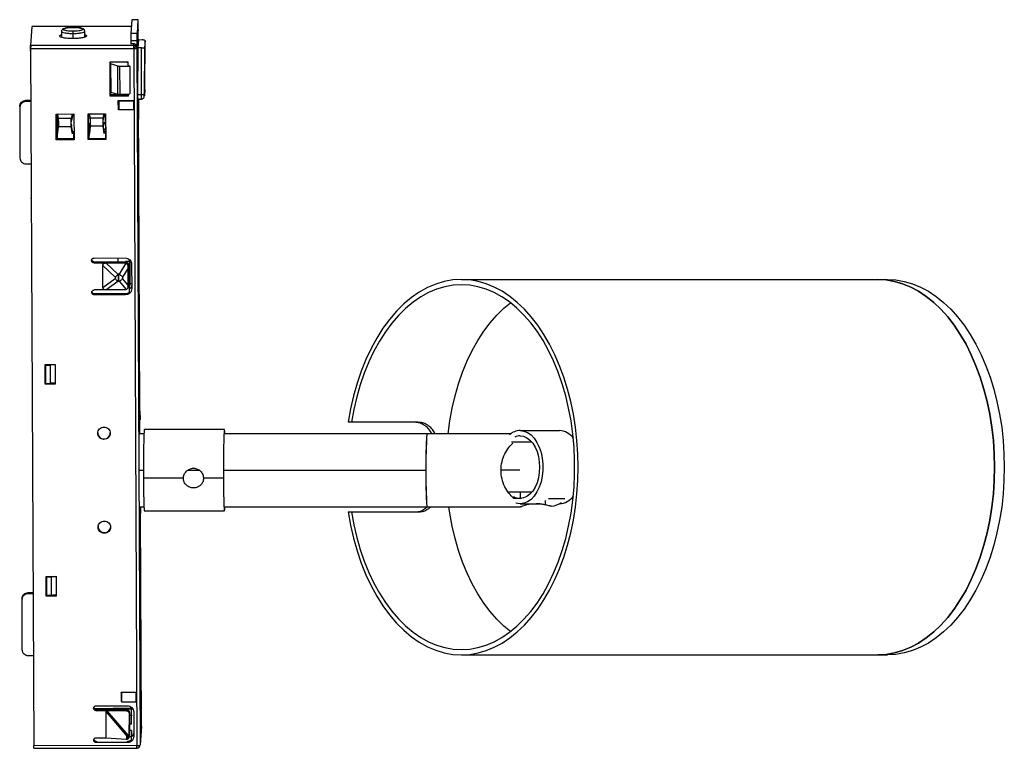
# Paper-space layout '_Posterior' of a CAD drawing. Header units: millimetres. Extents: x 131 to 288, y -171 to -54.
import ezdxf

# ---------------------------------------------------------------- set-up
doc = ezdxf.new("R2010")
doc.units = ezdxf.units.MM

psp = doc.layouts.new('_Posterior')

# ---------------------------------------------------------------- linework, layer by layer
at = {"color": 7, "linetype": 'Continuous', "lineweight": 25}
for p, q in [((148.79, -54.32), (148.64, -56.5)), ((149.79, -54.3), (148.79, -54.3)), ((149.79, -54.32), (148.79, -54.32)), ((148.79, -54.32), (148.79, -54.32)), ((149.79, -54.32), (149.64, -56.5)), ((132.83, -55.42), (132.62, -58.39)), ((148.72, -55.39), (132.83, -55.41)), ((148.72, -55.4), (132.83, -55.42)), ((132.83, -55.42), (132.83, -55.42)), ((137.57, -56.14), (137.57, -57.11)), ((139.39, -56.49), (139.4, -57.32)), ((141.27, -57.09), (141.27, -56.12)), ((149.64, -56.5), (148.64, -56.5)), ((149.81, -56.08), (149.81, -55.1)), ((149.83, -55.89), (149.81, -56.08)), ((149.83, -57.44), (149.83, -55.89)), ((149.63, -57.68), (148.63, -57.68)), ((148.63, -57.68), (148.63, -58.17)), ((149.13, -58.17), (148.63, -58.17)), ((149.12, -58.37), (149.13, -58.17)), ((149.63, -57.68), (149.63, -58.66)), ((149.68, -58.53), (149.77, -57.19)), ((149.75, -57.44), (149.92, -57.45)), ((149.77, -57.19), (149.77, -57.44)), ((149.83, -58.77), (149.92, -57.45)), ((149.92, -57.45), (150.47, -57.51)), ((150.92, -57.65), (150.84, -58.76)), ((150.88, -65.09), (150.92, -57.65)), ((149.11, -58.95), (132.61, -58.98)), ((132.61, -58.98), (133.13, -170.33)), ((132.62, -58.39), (149.12, -58.37)), ((132.63, -59.35), (132.7, -58.4)), ((149.11, -58.95), (149.63, -170.31)), ((149.63, -58.66), (149.62, -58.85)), ((149.62, -58.85), (150.14, -170.21)), ((149.72, -66.47), (149.68, -58.53)), ((149.83, -58.77), (149.68, -58.77)), ((149.79, -66.3), (149.83, -58.77)), ((150.38, -58.81), (149.83, -58.77)), ((150.34, -66.29), (150.38, -58.81)), ((150.84, -58.76), (150.8, -66.2)), ((145.32, -61.02), (148.22, -61.01)), ((145.35, -66.51), (145.32, -61.02)), ((145.35, -61.02), (145.38, -66.29)), ((145.41, -61.3), (146.5, -61.67)), ((145.41, -61.3), (145.43, -65.86)), ((148.22, -61.17), (147.4, -61.01)), ((148.22, -61.64), (148.22, -61.01)), ((146.5, -61.67), (146.52, -66.19)), ((146.85, -61.71), (148.47, -61.72)), ((146.85, -61.71), (146.87, -66.22)), ((148.47, -61.72), (148.46, -61.64)), ((148.47, -61.72), (148.49, -66.17)), ((145.43, -65.86), (146.52, -66.19)), ((150.87, -65.51), (150.81, -66.48)), ((131.87, -67.18), (131.86, -67.38)), ((132.65, -67.37), (131.86, -67.38)), ((131.87, -67.18), (132.65, -67.17)), ((145.38, -66.29), (145.35, -66.51)), ((148.25, -66.5), (145.35, -66.51)), ((148.26, -66.29), (145.38, -66.29)), ((146.65, -67.2), (149.15, -67.2)), ((146.65, -67.2), (146.65, -67.22)), ((146.65, -67.22), (146.75, -67.24)), ((146.66, -68.69), (146.65, -67.22)), ((146.75, -67.24), (149.05, -67.24)), ((146.75, -67.24), (146.75, -68.71)), ((146.87, -66.22), (148.49, -66.17)), ((148.25, -66.5), (148.25, -66.18)), ((148.26, -66.42), (148.28, -66.18)), ((149.05, -67.24), (149.15, -67.22)), ((149.05, -67.24), (149.05, -68.71)), ((149.15, -67.2), (149.15, -67.22)), ((149.15, -67.22), (149.16, -68.69)), ((149.72, -67.02), (149.8, -67.02)), ((149.74, -67.17), (149.73, -67.25)), ((149.79, -76.98), (149.74, -67.17)), ((149.77, -74.51), (149.81, -67.02)), ((150.34, -66.29), (149.79, -66.3)), ((149.8, -67.02), (150.34, -66.98)), ((149.86, -67.02), (149.83, -73.45)), ((150.11, -116.72), (149.88, -67.01)), ((130.9, -68.09), (130.88, -68.29)), ((130.88, -68.36), (130.92, -76.37)), ((146.75, -68.71), (146.66, -68.69)), ((149.05, -68.71), (146.75, -68.71)), ((149.16, -68.69), (149.05, -68.71)), ((149.16, -68.69), (149.16, -68.67)), ((136.71, -69.37), (139.56, -69.36)), ((136.73, -73.48), (136.71, -69.37)), ((136.74, -69.37), (136.76, -73.27)), ((137.03, -70.41), (136.87, -69.47)), ((136.9, -69.37), (137.03, -70.11)), ((136.92, -72.1), (136.91, -69.71)), ((136.94, -69.87), (136.95, -71.84)), ((139.15, -70.11), (137.03, -70.11)), ((137.03, -70.11), (137.03, -70.41)), ((137.07, -70.65), (137.07, -70.51)), ((137.07, -71), (137.07, -70.8)), ((139.1, -70.47), (139.11, -70.61)), ((139.15, -70.11), (139.32, -69.36)), ((139.16, -70.41), (139.15, -70.11)), ((139.37, -69.47), (139.16, -70.41)), ((139.56, -69.36), (139.58, -73.48)), ((141.81, -69.36), (144.61, -69.35)), ((141.83, -73.47), (141.81, -69.36)), ((141.83, -69.36), (141.84, -73.26)), ((141.87, -69.98), (142.14, -70.07)), ((141.99, -69.29), (142.13, -70.01)), ((141.99, -69.29), (142.03, -69.74)), ((142.03, -69.74), (142.14, -70.31)), ((142.13, -70.01), (142.15, -70.16)), ((144.24, -70.01), (142.13, -70.01)), ((142.13, -70.01), (142.14, -70.31)), ((142.14, -70.31), (142.16, -70.39)), ((142.15, -70.16), (142.15, -70.24)), ((144.21, -70.7), (144.62, -70.83)), ((144.22, -70.15), (144.24, -70.01)), ((144.23, -70.39), (144.22, -70.15)), ((144.23, -70.39), (144.25, -70.31)), ((144.24, -70.01), (144.4, -69.28)), ((144.25, -70.31), (144.24, -70.01)), ((144.25, -70.31), (144.37, -69.73)), ((144.37, -69.73), (144.4, -69.28)), ((144.61, -69.35), (144.63, -73.47)), ((144.63, -73.25), (144.61, -69.35)), ((137.04, -71.43), (136.87, -72.75)), ((136.88, -72.46), (137.05, -71.14)), ((137.04, -71.43), (137.05, -71.14)), ((139.13, -71.43), (137.04, -71.43)), ((139.1, -70.94), (139.09, -71.06)), ((139.14, -71.14), (139.13, -71.43)), ((139.33, -72.52), (139.13, -71.43)), ((139.32, -72.17), (139.14, -71.14)), ((139.32, -72.17), (139.49, -72.17)), ((139.36, -72.38), (139.48, -72.38)), ((139.49, -72.17), (139.48, -72.38)), ((141.84, -71.66), (142.03, -71.66)), ((141.88, -70.84), (142.17, -70.85)), ((141.88, -72.37), (142.03, -72.37)), ((141.99, -72.17), (141.98, -72.37)), ((142, -70.85), (142.03, -71.66)), ((142.02, -72.81), (142.07, -72.13)), ((142.04, -71.82), (142.04, -71.76)), ((142.17, -71.33), (142.06, -72.46)), ((142.17, -71.04), (142.07, -72.13)), ((142.17, -71.33), (142.17, -71.04)), ((142.18, -71.19), (142.17, -71.33)), ((144.21, -71.33), (142.17, -71.33)), ((144.21, -71.04), (144.2, -70.96)), ((144.2, -71.18), (144.2, -71.09)), ((144.21, -71.33), (144.2, -71.18)), ((144.21, -71.04), (144.21, -71.33)), ((144.36, -72.13), (144.21, -71.04)), ((144.36, -72.46), (144.21, -71.33)), ((144.22, -70.91), (144.62, -70.92)), ((144.62, -71.86), (144.32, -71.86)), ((144.36, -72.16), (144.62, -72.16)), ((144.37, -72.37), (144.62, -72.37)), ((136.73, -73.48), (136.76, -73.27)), ((139.58, -73.48), (136.73, -73.48)), ((136.76, -73.27), (139.59, -73.26)), ((136.87, -72.75), (136.88, -72.46)), ((136.87, -72.75), (136.88, -73.27)), ((139.58, -72.96), (139.49, -72.96)), ((141.84, -73.26), (141.83, -73.47)), ((144.63, -73.47), (141.83, -73.47)), ((141.84, -73.26), (144.63, -73.25)), ((142.03, -73.24), (141.87, -73.24)), ((144.63, -73.47), (144.63, -73.25)), ((149.81, -76.68), (149.79, -76.98)), ((131.92, -77.35), (132.7, -77.35)), ((132.74, -82.85), (132.74, -82.78)), ((142.77, -92.39), (147.77, -92.38)), ((146.58, -92.38), (146.58, -92.91)), ((148.45, -96.84), (148.43, -92.64)), ((148.55, -96.49), (148.53, -92.74)), ((142.79, -92.98), (142.77, -93.17)), ((142.77, -93.17), (147.67, -93.17)), ((142.79, -92.98), (147.69, -92.97)), ((144.19, -97.09), (144.17, -93.57)), ((146.17, -95.44), (144.17, -93.57)), ((146.57, -94.99), (144.63, -93.17)), ((147.87, -93.21), (146.77, -94.99)), ((148.17, -94.07), (147.34, -95.42)), ((147.67, -93.17), (147.69, -92.97)), ((147.79, -92.91), (148.48, -92.91)), ((148.19, -93.46), (148.17, -93.69)), ((148.17, -93.69), (148.17, -94.07)), ((148.17, -94.07), (148.18, -96.66)), ((148.19, -93.46), (148.2, -96.79)), ((148.41, -93.79), (148.4, -94.02)), ((148.4, -94.06), (148.41, -93.83)), ((148.41, -93.41), (148.41, -93.79)), ((148.77, -93.36), (148.79, -97.28)), ((144.19, -97.09), (146.17, -95.67)), ((146.77, -94.99), (146.57, -94.99)), ((146.73, -95.58), (146.63, -95.58)), ((148.18, -96.66), (147.34, -95.64)), ((201.5, -95.81), (269.65, -95.81)), ((147.69, -97.48), (142.79, -97.49)), ((144.65, -97.48), (146.57, -96.1)), ((146.57, -96.1), (146.77, -96.1)), ((146.77, -96.1), (147.89, -97.44)), ((148.18, -96.66), (148.19, -97.02)), ((148.2, -96.79), (148.19, -97.02)), ((148.19, -97.06), (148.2, -96.83)), ((148.41, -97.87), (148.45, -97.33)), ((142.81, -98.07), (142.8, -98.27)), ((147.8, -98.26), (142.8, -98.27)), ((142.81, -98.07), (147.81, -98.07)), ((147.8, -98.26), (147.81, -98.07)), ((134.95, -109.41), (136.55, -109.41)), ((134.96, -112.55), (134.95, -109.41)), ((135.8, -109.56), (135.05, -109.56)), ((135.06, -112.5), (135.05, -109.56)), ((135.81, -112.5), (135.8, -109.56)), ((136.55, -109.41), (136.56, -112.55)), ((136.55, -109.42), (136.56, -112.4)), ((134.96, -112.55), (134.99, -112.4)), ((136.56, -112.55), (134.96, -112.55)), ((135.81, -112.5), (135.06, -112.5)), ((135.81, -112.5), (136.57, -112.35)), ((136.56, -112.4), (135.93, -112.4)), ((136.56, -112.55), (136.56, -112.4)), ((150.01, -118.24), (150.11, -116.72)), ((150.01, -118.3), (150.11, -116.79)), ((150.11, -116.79), (150.12, -118.26)), ((150.02, -120.57), (150.01, -118.36)), ((150.01, -118.42), (150.02, -120.56)), ((194.55, -118.64), (183.4, -118.64)), ((150.75, -120.46), (150.03, -120.46)), ((163.61, -119.81), (150.81, -119.81)), ((209.43, -120.46), (163.61, -120.46)), ((210.9, -119.96), (217.17, -119.96)), ((212.77, -121.81), (209.51, -121.81)), ((149.96, -126.31), (150.66, -126.31)), ((157.76, -126.31), (159.56, -126.31)), ((163.47, -126.31), (195.84, -126.31)), ((210.85, -126.31), (207.86, -126.31)), ((157.06, -127.59), (150.67, -127.59)), ((158.68, -129.12), (158.69, -128.99)), ((163.46, -127.59), (160.26, -127.59)), ((212.77, -129.81), (209.02, -129.81)), ((150.05, -132.16), (150.75, -132.16)), ((150.08, -134.25), (150.07, -132.16)), ((150.07, -132.16), (150.08, -134.17)), ((150.18, -132.16), (150.19, -132.85)), ((163.61, -132.16), (210.93, -132.16)), ((211.08, -130.81), (209.88, -130.81)), ((210.9, -131.66), (212.31, -131.66)), ((212.39, -131.66), (214.13, -131.66)), ((217.15, -131.66), (217.17, -131.66)), ((150.19, -132.85), (150.08, -134.24)), ((150.35, -167.24), (150.19, -132.92)), ((150.81, -132.81), (163.61, -132.81)), ((183.4, -132.97), (194.55, -132.97)), ((136.7, -143.23), (136.72, -146.26)), ((135.11, -143.28), (136.71, -143.27)), ((135.12, -146.41), (135.11, -143.28)), ((135.21, -143.28), (135.21, -143.37)), ((135.96, -143.37), (135.21, -143.37)), ((135.22, -146.32), (135.21, -143.37)), ((136.45, -143.28), (135.96, -143.37)), ((135.97, -146.31), (135.96, -143.37)), ((136.71, -143.27), (136.72, -146.41)), ((132.26, -145.86), (132.25, -146)), ((132.25, -146), (133.02, -146)), ((132.26, -145.86), (133.02, -145.86)), ((135.14, -146.26), (135.12, -146.41)), ((135.97, -146.31), (135.22, -146.32)), ((135.97, -146.31), (136.73, -146.16)), ((136.72, -146.26), (136.11, -146.26)), ((136.72, -146.41), (136.72, -146.26)), ((131.26, -146.77), (131.25, -146.91)), ((131.29, -154.99), (131.25, -146.98)), ((136.72, -146.41), (135.12, -146.41)), ((201.5, -155.81), (269.65, -155.81)), ((133.07, -155.97), (132.29, -155.97)), ((147.09, -161.79), (149.59, -161.79)), ((147.09, -161.81), (147.09, -161.79)), ((147.19, -161.83), (147.09, -161.81)), ((147.09, -161.81), (147.1, -163.28)), ((149.49, -161.83), (147.19, -161.83)), ((147.2, -163.3), (147.19, -161.83)), ((149.49, -161.83), (149.59, -161.81)), ((149.5, -163.3), (149.49, -161.83)), ((149.59, -161.81), (149.59, -161.79)), ((149.6, -163.28), (149.59, -161.81)), ((147.1, -163.28), (147.2, -163.3)), ((147.2, -163.3), (149.5, -163.3)), ((149.6, -163.28), (149.5, -163.3)), ((149.6, -163.26), (149.6, -163.28)), ((142.81, -164.38), (148.88, -164.25)), ((142.97, -164.5), (148.87, -164.41)), ((143.1, -163.95), (148.1, -163.94)), ((143.12, -164.53), (143.11, -164.73)), ((143.11, -164.73), (147.91, -164.72)), ((143.12, -164.53), (147.92, -164.52)), ((144.73, -169.04), (144.71, -164.9)), ((144.71, -164.9), (148.02, -168.78)), ((148.2, -168.62), (144.87, -164.73)), ((147.91, -164.72), (147.92, -164.52)), ((148.4, -168.62), (148.41, -165.25)), ((148.41, -165.25), (148.42, -165.01)), ((148.42, -165.01), (148.44, -168.35)), ((148.63, -164.26), (148.63, -164.1)), ((148.65, -164.12), (148.66, -164.26)), ((148.77, -166.89), (148.76, -164.26)), ((149.11, -164.92), (149.12, -168.84)), ((148.42, -165.43), (148.88, -165.42)), ((148.44, -168.35), (148.41, -168.8)), ((148.77, -166.89), (148.43, -166.89)), ((148.78, -167.87), (148.43, -167.87)), ((148.78, -167.87), (148.78, -168.85)), ((150.35, -167.24), (150.14, -170.21)), ((143.13, -169.04), (144.73, -169.04)), ((143.14, -169.63), (143.13, -169.83)), ((148.13, -169.82), (143.13, -169.83)), ((144.73, -169.04), (147.91, -169.28)), ((147.91, -169.28), (148.02, -169.27)), ((148.02, -168.78), (148.07, -168.73)), ((148.02, -169.27), (148.02, -168.78)), ((148.02, -168.78), (148.2, -168.79)), ((148.07, -168.73), (148.2, -168.62)), ((148.07, -168.73), (148.14, -168.73)), ((148.13, -169.82), (148.14, -169.62)), ((148.14, -168.73), (148.2, -168.73)), ((148.2, -168.62), (148.4, -168.62)), ((148.2, -168.73), (148.2, -168.62)), ((148.2, -168.79), (148.2, -168.73)), ((148.2, -168.79), (148.41, -168.78)), ((148.2, -169.2), (148.2, -168.79)), ((148.4, -168.62), (148.41, -168.78)), ((148.41, -168.78), (148.41, -168.8)), ((148.79, -168.89), (148.43, -168.89)), ((148.74, -169.42), (148.78, -168.85)), ((149.63, -170.31), (133.13, -170.33)), ((133.14, -170.74), (149.64, -170.71))]:
    psp.add_line(p, q, dxfattribs=at)
at = {"color": 7, "linetype": 'Continuous', "lineweight": 25, "flags": 128}
for points in [[(201.5, -95.81), (200.13, -95.89), (198.76, -96.13), (197.4, -96.54), (196.07, -97.11), (194.77, -97.83), (193.51, -98.7), (192.29, -99.73), (191.11, -100.89), (190, -102.19), (188.95, -103.62), (187.96, -105.18), (187.06, -106.84), (186.22, -108.61), (185.48, -110.47), (184.82, -112.41), (184.25, -114.43), (183.77, -116.51), (183.4, -118.64)], [(201.5, -155.81), (202.83, -155.73), (204.16, -155.5), (205.47, -155.12), (206.76, -154.59), (208.02, -153.91), (209.25, -153.1), (210.44, -152.14), (211.58, -151.04), (212.68, -149.82), (213.71, -148.48), (214.69, -147.02), (215.6, -145.45), (216.43, -143.78), (217.19, -142.03), (217.87, -140.18), (218.47, -138.27), (218.98, -136.29), (219.4, -134.26), (219.72, -132.18), (219.96, -130.08), (220.1, -127.95), (220.15, -125.81), (220.1, -123.67), (219.96, -121.54), (219.72, -119.43), (219.4, -117.35), (218.98, -115.32), (218.47, -113.34), (217.87, -111.43), (217.19, -109.59), (216.43, -107.83), (215.6, -106.16), (214.69, -104.59), (213.71, -103.13), (212.68, -101.79), (211.58, -100.57), (210.44, -99.48), (209.25, -98.52), (208.02, -97.7), (206.76, -97.02), (205.47, -96.49), (204.16, -96.11), (202.83, -95.88), (201.5, -95.81)], [(268.09, -95.81), (269.42, -95.88), (270.74, -96.11), (272.05, -96.49), (273.34, -97.02), (274.6, -97.7), (275.83, -98.52), (277.02, -99.48), (278.17, -100.57), (279.26, -101.79), (280.3, -103.13), (281.27, -104.59), (282.18, -106.16), (283.02, -107.83), (283.77, -109.59), (284.45, -111.43), (285.05, -113.34), (285.56, -115.32), (285.98, -117.35), (286.31, -119.43), (286.55, -121.54), (286.69, -123.67), (286.73, -125.81), (286.69, -127.95), (286.55, -130.08), (286.31, -132.18), (285.98, -134.26), (285.56, -136.29), (285.05, -138.27), (284.45, -140.18), (283.77, -142.03), (283.02, -143.78), (282.18, -145.45), (281.27, -147.02), (280.3, -148.48), (279.26, -149.82), (278.17, -151.04), (277.02, -152.14), (275.83, -153.1), (274.6, -153.91), (273.34, -154.59), (272.05, -155.12), (270.74, -155.5), (269.42, -155.73), (268.09, -155.81)], [(268.09, -155.81), (269.42, -155.73), (270.74, -155.5), (272.05, -155.12), (273.34, -154.59), (274.6, -153.91), (275.83, -153.1), (277.02, -152.14), (278.17, -151.04), (279.26, -149.82), (280.3, -148.48), (281.27, -147.02), (282.18, -145.45), (283.02, -143.78), (283.77, -142.03), (284.45, -140.18), (285.05, -138.27), (285.56, -136.29), (285.98, -134.26), (286.31, -132.18), (286.55, -130.08), (286.69, -127.95), (286.73, -125.81), (286.69, -123.67), (286.55, -121.54), (286.31, -119.43), (285.98, -117.35), (285.56, -115.32), (285.05, -113.34), (284.45, -111.43), (283.77, -109.59), (283.02, -107.83), (282.18, -106.16), (281.27, -104.59), (280.3, -103.13), (279.26, -101.79), (278.17, -100.57), (277.02, -99.48), (275.83, -98.52), (274.6, -97.7), (273.34, -97.02), (272.05, -96.49), (270.74, -96.11), (269.42, -95.88), (268.09, -95.81)], [(269.65, -95.81), (270.98, -95.88), (272.31, -96.11), (273.62, -96.49), (274.91, -97.02), (276.17, -97.7), (277.4, -98.52), (278.59, -99.48), (279.74, -100.57), (280.83, -101.79), (281.87, -103.13), (282.84, -104.59), (283.75, -106.16), (284.58, -107.83), (285.34, -109.59), (286.02, -111.43), (286.62, -113.34), (287.13, -115.32), (287.55, -117.35), (287.88, -119.43), (288.11, -121.54), (288.25, -123.67), (288.3, -125.81), (288.25, -127.95), (288.11, -130.08), (287.88, -132.18), (287.55, -134.26), (287.13, -136.29), (286.62, -138.27), (286.02, -140.18), (285.34, -142.03), (284.58, -143.78), (283.75, -145.45), (282.84, -147.02), (281.87, -148.48), (280.83, -149.82), (279.74, -151.04), (278.59, -152.14), (277.4, -153.1), (276.17, -153.91), (274.91, -154.59), (273.62, -155.12), (272.31, -155.5), (270.98, -155.73), (269.65, -155.81)], [(201.5, -96.66), (200.17, -96.73), (198.85, -96.97), (197.54, -97.36), (196.25, -97.91), (195, -98.6), (193.77, -99.44), (192.59, -100.43), (191.46, -101.55), (190.38, -102.8), (189.36, -104.17), (188.4, -105.67), (187.52, -107.27), (186.71, -108.97), (185.98, -110.76), (185.34, -112.63), (184.78, -114.58), (184.31, -116.58), (183.94, -118.64)], [(201.5, -154.96), (202.83, -154.88), (204.14, -154.65), (205.44, -154.26), (206.72, -153.72), (207.98, -153.03), (209.19, -152.2), (210.37, -151.23), (211.5, -150.12), (212.58, -148.88), (213.59, -147.52), (214.55, -146.04), (215.43, -144.45), (216.24, -142.77), (216.97, -140.99), (217.62, -139.13), (218.18, -137.21), (218.65, -135.22), (219.03, -133.18), (219.32, -131.1), (219.51, -128.99), (219.61, -126.87), (219.61, -124.74), (219.51, -122.62), (219.32, -120.51), (219.03, -118.43), (218.65, -116.39), (218.18, -114.41), (217.62, -112.48), (216.97, -110.62), (216.24, -108.84), (215.43, -107.16), (214.55, -105.57), (213.59, -104.1), (212.58, -102.73), (211.5, -101.5), (210.37, -100.39), (209.19, -99.41), (207.98, -98.58), (206.72, -97.89), (205.44, -97.35), (204.14, -96.97), (202.83, -96.73), (201.5, -96.66)], [(199.36, -120.46), (199.64, -118.43), (200.02, -116.39), (200.49, -114.41), (201.06, -112.48), (201.7, -110.62), (202.43, -108.84), (203.24, -107.16), (204.13, -105.57), (205.08, -104.1), (206.1, -102.73), (207.17, -101.5), (208.3, -100.39), (209.34, -99.52)], [(210.9, -119.96), (211.5, -120.04), (212.08, -120.27), (212.63, -120.66), (213.14, -121.19), (213.58, -121.84), (213.95, -122.61), (214.23, -123.46), (214.43, -124.37), (214.53, -125.32), (214.53, -126.29), (214.43, -127.24), (214.23, -128.16), (213.95, -129.01), (213.58, -129.77), (213.14, -130.42), (212.63, -130.95), (212.08, -131.34), (211.5, -131.58), (210.9, -131.66)], [(210.9, -120.81), (211.44, -120.88), (211.97, -121.11), (212.46, -121.48), (212.9, -121.98), (213.28, -122.59), (213.59, -123.31), (213.82, -124.1), (213.96, -124.94), (214.01, -125.81), (213.96, -126.67), (213.82, -127.52), (213.59, -128.31), (213.28, -129.02), (212.9, -129.64), (212.46, -130.14), (211.97, -130.5), (211.44, -130.73), (210.9, -130.81)], [(209.34, -152.09), (208.3, -151.23), (207.17, -150.12), (206.1, -148.88), (205.08, -147.52), (204.13, -146.04), (203.24, -144.45), (202.43, -142.77), (201.7, -140.99), (201.06, -139.13), (200.49, -137.21), (200.02, -135.22), (199.64, -133.18), (199.49, -132.16)], [(210.9, -131.66), (210.53, -131.63), (210.18, -131.54)], [(183.4, -132.97), (183.77, -135.1), (184.25, -137.18), (184.82, -139.2), (185.48, -141.15), (186.22, -143.01), (187.06, -144.77), (187.96, -146.44), (188.95, -147.99), (190, -149.42), (191.11, -150.72), (192.29, -151.88), (193.51, -152.91), (194.77, -153.78), (196.07, -154.51), (197.4, -155.07), (198.76, -155.48), (200.13, -155.72), (201.5, -155.81)], [(183.94, -132.97), (184.31, -135.03), (184.78, -137.03), (185.34, -138.98), (185.98, -140.85), (186.71, -142.64), (187.52, -144.34), (188.4, -145.94), (189.36, -147.44), (190.38, -148.81), (191.46, -150.07), (192.59, -151.19), (193.77, -152.17), (195, -153.01), (196.25, -153.71), (197.54, -154.25), (198.85, -154.64), (200.17, -154.88), (201.5, -154.96)]]:
    psp.add_lwpolyline(points, dxfattribs=at)
at = {"color": 7, "linetype": 'Continuous', "lineweight": 25}
for centre, radius, start, end in [((294.96, -126.31), 99.16, 176.6179, 183.3821), ((255.85, -124.77), 60.03, 175.8832, 181.4702), ((210.97, -122.58), 2.63, 91.3813, 132.0113), ((210.92, -122.85), 2.05, 90.3545, 115.0133), ((217.02, -122.87), 2.92, 35.4723, 87.0068), ((255.85, -127.85), 60.03, 178.5298, 184.1168), ((210.93, -128.69), 2.12, 239.3459, 269.2668), ((242.75, -129.1), 31.87, 181.2628, 182.7829), ((217.02, -128.74), 2.92, 272.9932, 324.5277), ((238.18, -130.42), 23.3, 181.8127, 183.4198), ((214.97, -127.16), 5, 281.1328, 300.3739), ((149.64, -170.21), 0.5, 270, 0.2246)]:
    psp.add_arc(centre, radius, start, end, dxfattribs=at)
for points in [[(149.81, -55.1), (149.81, -54.98), (149.81, -54.73), (149.8, -54.45), (149.8, -54.29), (149.79, -54.31), (149.79, -54.32)], [(137.57, -56.13), (137.59, -56.18), (137.64, -56.27), (138.06, -56.39), (138.67, -56.48), (139.15, -56.49), (139.39, -56.49)], [(148.64, -56.5), (148.64, -56.54), (148.63, -56.62), (148.63, -56.91), (148.63, -57.28), (148.63, -57.55), (148.63, -57.68)], [(149.64, -56.5), (149.64, -56.54), (149.63, -56.62), (149.63, -56.91), (149.63, -57.28), (149.63, -57.54), (149.63, -57.68)], [(141.57, -56.89), (141.54, -56.95), (141.46, -57.06), (140.96, -57.2), (140.24, -57.3), (139.39, -57.33), (138.55, -57.3), (137.84, -57.21), (137.36, -57.07), (137.3, -56.96), (137.27, -56.9)], [(149.63, -58.66), (149.62, -58.59), (149.61, -58.46), (149.49, -58.3), (149.33, -58.19), (149.2, -58.17), (149.13, -58.17)], [(132.61, -58.98), (132.61, -58.92), (132.61, -58.79), (132.61, -58.6), (132.62, -58.45), (132.62, -58.41), (132.62, -58.39)], [(149.11, -58.72), (149.11, -58.68), (149.11, -58.59), (149.11, -58.49), (149.11, -58.4), (149.12, -58.38), (149.12, -58.37)], [(149.11, -58.95), (149.11, -58.92), (149.11, -58.84), (149.11, -58.76), (149.11, -58.72)], [(149.62, -58.85), (149.61, -58.87), (149.59, -58.89), (149.48, -58.93), (149.31, -58.95), (149.18, -58.95), (149.11, -58.95)], [(149.12, -58.37), (149.16, -58.37), (149.26, -58.38), (149.38, -58.43), (149.49, -58.52), (149.54, -58.6), (149.56, -58.64)], [(149.56, -58.64), (149.58, -58.67), (149.61, -58.74), (149.62, -58.82), (149.62, -58.85)], [(146.5, -61.67), (146.52, -61.67), (146.56, -61.68), (146.65, -61.7), (146.75, -61.71), (146.82, -61.71), (146.85, -61.71)], [(150.87, -65.51), (150.87, -65.49), (150.88, -65.46), (150.88, -65.36), (150.88, -65.23), (150.88, -65.14), (150.88, -65.09)], [(131.86, -67.38), (131.73, -67.4), (131.47, -67.43), (131.15, -67.66), (130.92, -67.98), (130.89, -68.24), (130.88, -68.36)], [(130.89, -68.17), (130.91, -68.04), (130.94, -67.78), (131.16, -67.46), (131.48, -67.23), (131.74, -67.2), (131.87, -67.18)], [(146.52, -66.19), (146.54, -66.19), (146.58, -66.2), (146.67, -66.21), (146.77, -66.22), (146.84, -66.22), (146.87, -66.22)], [(149.73, -67.25), (149.73, -67.26), (149.73, -67.29), (149.72, -67.12), (149.72, -66.85), (149.72, -66.6), (149.72, -66.47)], [(150.8, -66.2), (150.79, -66.21), (150.78, -66.24), (150.67, -66.27), (150.52, -66.29), (150.4, -66.29), (150.34, -66.29)], [(150.81, -66.48), (150.8, -66.48), (150.8, -66.49), (150.8, -66.43), (150.8, -66.33), (150.8, -66.24), (150.8, -66.2)], [(137.03, -70.11), (137.03, -70.16), (137.05, -70.27), (137.06, -70.4), (137.07, -70.47)], [(137.03, -70.41), (137.04, -70.44), (137.05, -70.5), (137.07, -70.57), (137.07, -70.61)], [(137.07, -70.47), (137.07, -70.57), (137.07, -70.76), (137.07, -70.96), (137.07, -71.06)], [(139.09, -71.06), (139.09, -70.96), (139.09, -70.76), (139.1, -70.57), (139.1, -70.47)], [(139.1, -70.47), (139.11, -70.4), (139.12, -70.27), (139.14, -70.16), (139.15, -70.11)], [(139.1, -70.94), (139.1, -70.88), (139.1, -70.77), (139.11, -70.66), (139.11, -70.61)], [(139.11, -70.61), (139.12, -70.57), (139.13, -70.5), (139.15, -70.44), (139.16, -70.41)], [(142.15, -70.16), (142.15, -70.24), (142.16, -70.39), (142.16, -70.67), (142.17, -70.95), (142.17, -71.11), (142.18, -71.19)], [(144.2, -71.18), (144.2, -71.1), (144.2, -70.94), (144.21, -70.67), (144.21, -70.39), (144.22, -70.23), (144.22, -70.15)], [(137.07, -71.06), (137.07, -71.13), (137.06, -71.27), (137.05, -71.38), (137.04, -71.43)], [(137.08, -70.94), (137.07, -70.97), (137.06, -71.05), (137.05, -71.11), (137.05, -71.14)], [(139.13, -71.43), (139.13, -71.38), (139.11, -71.27), (139.1, -71.13), (139.09, -71.06)], [(139.14, -71.14), (139.13, -71.11), (139.12, -71.05), (139.11, -70.97), (139.1, -70.94)], [(130.92, -76.37), (130.93, -76.5), (130.96, -76.76), (131.2, -77.08), (131.53, -77.31), (131.79, -77.33), (131.92, -77.35)], [(142.37, -92.78), (142.38, -92.73), (142.39, -92.63), (142.48, -92.5), (142.61, -92.41), (142.72, -92.4), (142.77, -92.39)], [(142.77, -93.17), (142.72, -93.17), (142.61, -93.16), (142.48, -93.07), (142.39, -92.94), (142.38, -92.83), (142.37, -92.78)], [(142.38, -92.59), (142.39, -92.64), (142.4, -92.74), (142.5, -92.87), (142.63, -92.96), (142.73, -92.97), (142.79, -92.98)], [(147.77, -92.38), (147.9, -92.4), (148.16, -92.43), (148.49, -92.65), (148.73, -92.98), (148.76, -93.23), (148.77, -93.36)], [(147.69, -92.97), (147.75, -92.98), (147.88, -92.99), (148.05, -93.1), (148.16, -93.27), (148.18, -93.39), (148.19, -93.46)], [(146.17, -95.44), (146.2, -95.4), (146.25, -95.33), (146.35, -95.21), (146.46, -95.1), (146.53, -95.03), (146.57, -94.99)], [(146.57, -96.1), (146.54, -96.08), (146.46, -96.02), (146.35, -95.92), (146.25, -95.8), (146.2, -95.71), (146.17, -95.67)], [(146.77, -94.99), (146.82, -95.02), (146.93, -95.08), (147.09, -95.19), (147.23, -95.3), (147.3, -95.38), (147.34, -95.42)], [(147.34, -95.64), (147.3, -95.69), (147.23, -95.79), (147.09, -95.92), (146.94, -96.03), (146.83, -96.08), (146.77, -96.1)], [(142.39, -97.88), (142.4, -97.83), (142.41, -97.73), (142.5, -97.6), (142.64, -97.51), (142.74, -97.49), (142.79, -97.49)], [(148.79, -97.28), (148.78, -97.41), (148.75, -97.67), (148.52, -97.99), (148.19, -98.22), (147.93, -98.25), (147.8, -98.26)], [(148.84, -96.55), (148.84, -96.54), (148.83, -96.53), (148.76, -96.51), (148.66, -96.49), (148.59, -96.49), (148.55, -96.49)], [(142.8, -98.27), (142.74, -98.27), (142.64, -98.25), (142.51, -98.16), (142.41, -98.03), (142.4, -97.93), (142.39, -97.88)], [(142.41, -97.68), (142.41, -97.73), (142.43, -97.84), (142.52, -97.97), (142.65, -98.06), (142.76, -98.07), (142.81, -98.07)], [(147.81, -98.07), (147.92, -98.06), (148.13, -98.04), (148.32, -97.93), (148.41, -97.87)], [(143.35, -120.4), (143.36, -120.27), (143.39, -120.01), (143.62, -119.69), (143.95, -119.47), (144.34, -119.39), (144.74, -119.47), (145.07, -119.69), (145.3, -120.01), (145.33, -120.27), (145.35, -120.4)], [(150.01, -118.36), (150.01, -118.35), (150.01, -118.32), (150.01, -118.29), (150.01, -118.26), (150.01, -118.25), (150.01, -118.24)], [(150.01, -118.3), (150.01, -118.31), (150.01, -118.32), (150.01, -118.35), (150.01, -118.38), (150.01, -118.41), (150.01, -118.42)], [(145.35, -120.4), (145.33, -120.52), (145.31, -120.78), (145.08, -121.11), (144.75, -121.33), (144.35, -121.4), (143.96, -121.33), (143.63, -121.11), (143.4, -120.78), (143.36, -120.53), (143.35, -120.4)], [(143.36, -120.3), (143.37, -120.43), (143.4, -120.69), (143.64, -121.01), (143.97, -121.23), (144.36, -121.3), (144.75, -121.23), (145.08, -121.01), (145.31, -120.68), (145.34, -120.43), (145.36, -120.3)], [(143.42, -135.4), (143.43, -135.27), (143.46, -135.01), (143.69, -134.69), (144.02, -134.47), (144.41, -134.39), (144.81, -134.47), (145.14, -134.68), (145.37, -135.01), (145.4, -135.27), (145.42, -135.39)], [(143.43, -135.3), (143.44, -135.43), (143.47, -135.68), (143.71, -136.01), (144.04, -136.23), (144.43, -136.3), (144.82, -136.22), (145.15, -136.01), (145.38, -135.68), (145.41, -135.42), (145.43, -135.29)], [(150.08, -134.17), (150.08, -134.18), (150.08, -134.2), (150.08, -134.23), (150.08, -134.25), (150.08, -134.25), (150.08, -134.24)], [(150.08, -134.32), (150.08, -134.32), (150.08, -134.33), (150.08, -134.31), (150.08, -134.28), (150.08, -134.26), (150.08, -134.25)], [(145.42, -135.39), (145.4, -135.52), (145.38, -135.78), (145.15, -136.11), (144.82, -136.32), (144.42, -136.4), (144.03, -136.33), (143.7, -136.11), (143.47, -135.78), (143.43, -135.53), (143.42, -135.4)], [(131.25, -146.98), (131.27, -146.85), (131.29, -146.59), (131.52, -146.27), (131.85, -146.04), (132.12, -146.01), (132.25, -146)], [(131.26, -146.84), (131.28, -146.71), (131.3, -146.46), (131.53, -146.13), (131.86, -145.9), (132.13, -145.87), (132.26, -145.86)], [(132.29, -155.97), (132.16, -155.95), (131.9, -155.92), (131.57, -155.7), (131.34, -155.37), (131.3, -155.12), (131.29, -154.99)], [(143.11, -164.73), (143.05, -164.72), (142.95, -164.71), (142.82, -164.62), (142.73, -164.49), (142.69, -164.34), (142.72, -164.18), (142.81, -164.06), (142.95, -163.96), (143.05, -163.95), (143.1, -163.95)], [(147.92, -164.52), (147.98, -164.53), (148.12, -164.55), (148.28, -164.66), (148.4, -164.82), (148.41, -164.95), (148.42, -165.01)], [(148.1, -163.94), (148.23, -163.95), (148.5, -163.98), (148.83, -164.21), (149.06, -164.53), (149.09, -164.79), (149.11, -164.92)], [(142.73, -169.44), (142.73, -169.38), (142.75, -169.28), (142.84, -169.15), (142.97, -169.06), (143.07, -169.05), (143.13, -169.04)], [(143.13, -169.83), (143.08, -169.82), (142.97, -169.81), (142.84, -169.72), (142.75, -169.59), (142.73, -169.49), (142.73, -169.44)], [(142.74, -169.24), (142.75, -169.29), (142.76, -169.39), (142.85, -169.52), (142.99, -169.61), (143.09, -169.62), (143.14, -169.63)], [(149.12, -168.84), (149.11, -168.97), (149.08, -169.22), (148.85, -169.55), (148.52, -169.77), (148.26, -169.8), (148.13, -169.82)], [(148.14, -169.62), (148.25, -169.61), (148.47, -169.59), (148.65, -169.48), (148.74, -169.42)], [(148.41, -168.8), (148.4, -168.84), (148.4, -168.92), (148.36, -169.02), (148.29, -169.12), (148.23, -169.17), (148.2, -169.2)], [(149.63, -170.31), (149.67, -170.31), (149.75, -170.3), (149.82, -170.3), (149.86, -170.3)], [(149.86, -170.3), (149.9, -170.29), (149.98, -170.28), (150.06, -170.26), (150.13, -170.23), (150.13, -170.22), (150.14, -170.21)]]:
    psp.add_open_spline(points, degree=3, dxfattribs=at)
for points, knots in [([(139.44, -55.52), (139.29, -55.52), (138.99, -55.53), (138.55, -55.57), (138.16, -55.63), (137.9, -55.72), (137.72, -55.82), (137.6, -55.95), (137.58, -56.06), (137.57, -56.09)], [0, 0, 0, 0, 0.162143, 0.341956, 0.524073, 0.713718, 0.844424, 0.945123, 1, 1, 1, 1]), ([(139.4, -56.14), (139.25, -56.14), (138.92, -56.13), (138.51, -56.09), (138.22, -56.04), (138.02, -55.98), (137.89, -55.91), (137.85, -55.84), (137.9, -55.76), (138.04, -55.69), (138.24, -55.63), (138.55, -55.58), (138.96, -55.53), (139.29, -55.53), (139.44, -55.53)], [0, 0, 0, 0, 0.090308, 0.204539, 0.274282, 0.343918, 0.422014, 0.5, 0.578096, 0.656082, 0.725824, 0.795461, 0.909692, 1, 1, 1, 1]), ([(141.27, -56.12), (141.27, -56.12), (141.28, -56.05), (141.23, -55.93), (141.12, -55.81), (140.97, -55.72), (140.75, -55.64), (140.41, -55.58), (139.97, -55.53), (139.61, -55.52), (139.42, -55.52), (139.39, -55.52)], [0, 0, 0, 0, 0.005156, 0.093286, 0.172075, 0.276597, 0.432382, 0.60613, 0.787953, 0.964395, 1, 1, 1, 1]), ([(139.39, -56.49), (139.63, -56.49), (140.12, -56.48), (140.75, -56.39), (141.14, -56.27), (141.31, -56.17), (141.27, -56.12), (141.26, -56.12)], [0, 0, 0, 0, 0.247855, 0.495709, 0.743564, 0.991418, 1, 1, 1, 1]), ([(139.4, -56.14), (139.4, -56.15), (139.39, -56.17), (139.39, -56.22), (139.39, -56.27), (139.39, -56.32), (139.39, -56.4), (139.39, -56.45), (139.39, -56.49)], [0, 0, 0, 0, 0.239457, 0.368361, 0.5, 0.631639, 0.760543, 1, 1, 1, 1]), ([(139.44, -55.53), (139.59, -55.53), (139.92, -55.53), (140.32, -55.57), (140.62, -55.63), (140.81, -55.69), (140.94, -55.75), (140.98, -55.83), (140.93, -55.91), (140.79, -55.97), (140.59, -56.03), (140.28, -56.09), (139.87, -56.13), (139.54, -56.14), (139.4, -56.14)], [0, 0, 0, 0, 0.090308, 0.204539, 0.274282, 0.343918, 0.422014, 0.5, 0.578096, 0.656082, 0.725824, 0.795461, 0.909692, 1, 1, 1, 1]), ([(137.27, -56.9), (137.29, -56.84), (137.31, -56.77), (137.53, -56.71), (137.57, -56.7)], [0, 0, 0, 0, 0.793574, 1, 1, 1, 1]), ([(141.27, -56.69), (141.32, -56.7), (141.54, -56.76), (141.56, -56.84), (141.57, -56.89)], [0, 0, 0, 0, 0.245588, 1, 1, 1, 1]), ([(150.92, -57.65), (150.91, -57.63), (150.9, -57.61), (150.8, -57.57), (150.65, -57.53), (150.53, -57.51), (150.47, -57.51)], [0, 0, 0, 0, 0.240799, 0.499402, 0.758374, 1, 1, 1, 1]), ([(149.11, -58.72), (149.16, -58.7), (149.27, -58.66), (149.36, -58.64), (149.4, -58.63)], [0, 0, 0, 0, 0.5059807, 1, 1, 1, 1]), ([(149.4, -58.63), (149.44, -58.62), (149.52, -58.61), (149.55, -58.63), (149.56, -58.64)], [0, 0, 0, 0, 0.494015, 1, 1, 1, 1]), ([(150.38, -58.81), (150.43, -58.82), (150.56, -58.82), (150.71, -58.81), (150.82, -58.79), (150.83, -58.77), (150.84, -58.76)], [0, 0, 0, 0, 0.241626, 0.500598, 0.759201, 1, 1, 1, 1]), ([(149.8, -67), (149.8, -67.01), (149.8, -67.02), (149.8, -66.89), (149.79, -66.64), (149.79, -66.41), (149.79, -66.3)], [0, 0, 0, 0, 0.140826, 0.427217, 0.713609, 1, 1, 1, 1]), ([(150.34, -66.96), (150.34, -66.96), (150.34, -66.97), (150.34, -66.85), (150.34, -66.62), (150.34, -66.4), (150.34, -66.29)], [0, 0, 0, 0, 0.141665, 0.427777, 0.713888, 1, 1, 1, 1]), ([(150.34, -66.98), (150.4, -66.97), (150.52, -66.94), (150.67, -66.84), (150.77, -66.68), (150.79, -66.57), (150.8, -66.51)], [0, 0, 0, 0, 0.252104, 0.503075, 0.752384, 1, 1, 1, 1]), ([(144.2, -71.09), (144.2, -71.03), (144.2, -70.92), (144.21, -70.82), (144.21, -70.77)], [0, 0, 0, 0, 0.526069, 1, 1, 1, 1]), ([(144.21, -70.8), (144.21, -70.76), (144.21, -70.67), (144.22, -70.52), (144.22, -70.43), (144.23, -70.39)], [0, 0, 0, 0, 0.291947, 0.645974, 1, 1, 1, 1]), ([(139.48, -72.38), (139.48, -72.44), (139.48, -72.56), (139.48, -72.78), (139.48, -73), (139.48, -73.17), (139.48, -73.25), (139.48, -73.26)], [0, 0, 0, 0, 0.2401502, 0.4803005, 0.7204507, 0.960601, 1, 1, 1, 1]), ([(141.98, -73.24), (141.98, -73.23), (141.98, -73.16), (141.98, -73), (141.98, -72.77), (141.98, -72.56), (141.98, -72.44), (141.98, -72.37)], [0, 0, 0, 0, 0.015624, 0.261718, 0.507812, 0.753906, 1, 1, 1, 1]), ([(142.03, -71.66), (142.03, -71.7), (142.03, -71.78), (142.03, -71.95), (142.03, -72.08), (142.03, -72.16), (142.03, -72.17)], [0, 0, 0, 0, 0.326151, 0.652302, 0.978452, 1, 1, 1, 1]), ([(136.91, -73.25), (136.91, -73.24), (136.91, -73.17), (136.91, -73.01), (136.91, -72.78), (136.91, -72.61), (136.91, -72.53), (136.91, -72.51)], [0, 0, 0, 0, 0.023648, 0.316559, 0.609469, 0.902379, 1, 1, 1, 1]), ([(144.17, -93.57), (144.18, -93.51), (144.18, -93.43), (144.24, -93.33), (144.29, -93.27), (144.36, -93.23), (144.47, -93.18), (144.56, -93.18), (144.63, -93.17)], [0, 0, 0, 0, 0.250963, 0.364527, 0.477508, 0.592733, 0.71525, 1, 1, 1, 1]), ([(147.67, -93.17), (147.71, -93.17), (147.78, -93.17), (147.84, -93.2), (147.87, -93.21)], [0, 0, 0, 0, 0.491803, 1, 1, 1, 1]), ([(147.87, -93.21), (147.91, -93.24), (148, -93.28), (148.09, -93.4), (148.16, -93.54), (148.17, -93.64), (148.17, -93.69)], [0, 0, 0, 0, 0.234409, 0.504389, 0.753978, 1, 1, 1, 1]), ([(148.19, -94.41), (148.21, -94.39), (148.29, -94.35), (148.38, -94.21), (148.39, -94.08), (148.4, -94.02)], [0, 0, 0, 0, 0.159562, 0.579781, 1, 1, 1, 1]), ([(146.17, -95.67), (146.19, -95.65), (146.21, -95.63), (146.23, -95.59), (146.23, -95.56), (146.23, -95.53), (146.21, -95.48), (146.19, -95.46), (146.17, -95.44)], [0, 0, 0, 0, 0.2714831, 0.3873807, 0.4997511, 0.6182614, 0.7502722, 1, 1, 1, 1]), ([(146.57, -94.99), (146.59, -95.09), (146.62, -95.28), (146.63, -95.48), (146.63, -95.58)], [0, 0, 0, 0, 0.50994, 1, 1, 1, 1]), ([(146.63, -95.58), (146.63, -95.68), (146.62, -95.87), (146.59, -96.03), (146.57, -96.1)], [0, 0, 0, 0, 0.489686, 1, 1, 1, 1]), ([(146.73, -95.58), (146.73, -95.48), (146.74, -95.28), (146.76, -95.09), (146.77, -94.99)], [0, 0, 0, 0, 0.491394, 1, 1, 1, 1]), ([(146.77, -96.1), (146.76, -96.03), (146.74, -95.87), (146.73, -95.68), (146.73, -95.58)], [0, 0, 0, 0, 0.508731, 1, 1, 1, 1]), ([(147.34, -95.42), (147.33, -95.43), (147.31, -95.46), (147.3, -95.5), (147.3, -95.53), (147.3, -95.56), (147.31, -95.6), (147.33, -95.62), (147.34, -95.64)], [0, 0, 0, 0, 0.257377, 0.377945, 0.499298, 0.620186, 0.740629, 1, 1, 1, 1]), ([(148.2, -95.06), (148.27, -95.06), (148.36, -95.05), (148.43, -95), (148.44, -95)], [0, 0, 0, 0, 0.816156, 1, 1, 1, 1]), ([(148.44, -95.18), (148.4, -95.21), (148.33, -95.25), (148.24, -95.26), (148.2, -95.26)], [0, 0, 0, 0, 0.519875, 1, 1, 1, 1]), ([(144.65, -97.48), (144.58, -97.48), (144.49, -97.48), (144.38, -97.43), (144.31, -97.39), (144.26, -97.33), (144.2, -97.23), (144.2, -97.15), (144.19, -97.09)], [0, 0, 0, 0, 0.2828657, 0.4058082, 0.5221825, 0.6342287, 0.747419, 1, 1, 1, 1]), ([(147.89, -97.44), (147.86, -97.45), (147.8, -97.47), (147.73, -97.48), (147.69, -97.48)], [0, 0, 0, 0, 0.508186, 1, 1, 1, 1]), ([(148.19, -97.02), (148.18, -97.05), (148.18, -97.14), (148.12, -97.27), (148.02, -97.38), (147.93, -97.42), (147.89, -97.44)], [0, 0, 0, 0, 0.202953, 0.49917, 0.74777, 1, 1, 1, 1]), ([(148.45, -96.84), (148.48, -96.79), (148.53, -96.68), (148.54, -96.55), (148.55, -96.49)], [0, 0, 0, 0, 0.5000004, 1, 1, 1, 1]), ([(148.45, -97.33), (148.45, -97.33), (148.45, -97.31), (148.45, -97.27), (148.45, -97.21), (148.45, -97.12), (148.45, -97), (148.45, -96.9), (148.45, -96.84)], [0, 0, 0, 0, 0.120332, 0.249542, 0.365205, 0.500005, 0.724286, 1, 1, 1, 1]), ([(148.45, -97.33), (148.5, -97.28), (148.62, -97.18), (148.74, -97.02), (148.77, -96.9), (148.79, -96.85)], [0, 0, 0, 0, 0.378406, 0.756812, 1, 1, 1, 1]), ([(196.76, -120.46), (196.7, -120.34), (196.52, -119.96), (196.08, -119.47), (195.47, -119), (194.77, -118.7), (194.26, -118.66), (194, -118.64)], [0, 0, 0, 0, 0.103186, 0.326599, 0.550806, 0.774843, 1, 1, 1, 1]), ([(197.31, -120.46), (197.25, -120.34), (197.05, -119.97), (196.62, -119.46), (196.01, -118.99), (195.31, -118.69), (194.8, -118.66), (194.55, -118.64)], [0, 0, 0, 0, 0.105728, 0.329794, 0.552082, 0.781172, 1, 1, 1, 1]), ([(150.81, -119.81), (150.81, -119.81), (150.8, -119.77), (150.78, -119.91), (150.76, -120.26), (150.73, -120.88), (150.71, -121.69), (150.69, -122.69), (150.67, -123.82), (150.67, -125.05), (150.66, -126.33), (150.66, -127.17), (150.67, -127.59)], [0, 0, 0, 0, 0.0016416, 0.1125703, 0.223499, 0.3344277, 0.4453564, 0.5562851, 0.6672139, 0.7781426, 0.8890713, 1, 1, 1, 1]), ([(163.67, -120.46), (163.67, -120.4), (163.66, -120.14), (163.64, -119.9), (163.61, -119.76), (163.58, -119.89), (163.55, -120.27), (163.53, -120.88), (163.5, -121.69), (163.48, -122.69), (163.47, -123.82), (163.46, -125.05), (163.46, -126.33), (163.46, -127.17), (163.46, -127.59)], [0, 0, 0, 0, 0.0241237, 0.1128397, 0.2015557, 0.2902718, 0.3789878, 0.4677038, 0.5564198, 0.6451359, 0.7338519, 0.8225679, 0.911284, 1, 1, 1, 1]), ([(209.88, -130.81), (209.61, -130.54), (209.08, -130.02), (208.41, -128.96), (207.95, -127.71), (207.78, -126.31), (207.95, -124.91), (208.41, -123.66), (209.03, -122.66), (209.51, -122.19), (209.72, -121.98)], [0, 0, 0, 0, 0.128131, 0.256602, 0.384904, 0.512483, 0.640756, 0.769388, 0.897748, 1, 1, 1, 1]), ([(157.06, -127.59), (157.07, -127.49), (157.08, -127.28), (157.21, -126.88), (157.5, -126.44), (157.94, -126.13), (158.35, -126), (158.56, -125.99), (158.66, -125.98)], [0, 0, 0, 0, 0.125008, 0.250353, 0.499586, 0.74908, 0.87476, 1, 1, 1, 1]), ([(158.66, -125.98), (158.77, -125.99), (158.98, -126), (159.38, -126.13), (159.82, -126.43), (160.12, -126.88), (160.24, -127.28), (160.26, -127.49), (160.26, -127.59)], [0, 0, 0, 0, 0.1250326, 0.2505091, 0.4998827, 0.7493256, 0.8748257, 1, 1, 1, 1]), ([(150.67, -127.59), (150.67, -128.01), (150.67, -128.83), (150.69, -129.96), (150.71, -130.95), (150.73, -131.76), (150.76, -132.35), (150.78, -132.74), (150.8, -132.78), (150.81, -132.8)], [0, 0, 0, 0, 0.14316, 0.28632, 0.429479, 0.572639, 0.715799, 0.858959, 1, 1, 1, 1]), ([(158.68, -129.12), (158.57, -129.12), (158.36, -129.11), (157.96, -128.99), (157.51, -128.71), (157.21, -128.29), (157.08, -127.9), (157.07, -127.7), (157.06, -127.59)], [0, 0, 0, 0, 0.124977, 0.250398, 0.499869, 0.74949, 0.874907, 1, 1, 1, 1]), ([(160.26, -127.59), (160.26, -127.7), (160.25, -127.9), (160.12, -128.29), (159.83, -128.71), (159.39, -128.99), (158.99, -129.11), (158.78, -129.12), (158.68, -129.12)], [0, 0, 0, 0, 0.12522, 0.250779, 0.500159, 0.749522, 0.87498, 1, 1, 1, 1]), ([(163.46, -127.59), (163.47, -128.01), (163.47, -128.83), (163.48, -129.96), (163.5, -130.95), (163.53, -131.76), (163.55, -132.36), (163.58, -132.73), (163.61, -132.85), (163.64, -132.71), (163.66, -132.47), (163.67, -132.21), (163.67, -132.16)], [0, 0, 0, 0, 0.108167, 0.216334, 0.324501, 0.432668, 0.540835, 0.649002, 0.757169, 0.865336, 0.973503, 1, 1, 1, 1]), ([(194, -132.97), (194.26, -132.95), (194.77, -132.92), (195.46, -132.63), (195.84, -132.31), (196.03, -132.16)], [0, 0, 0, 0, 0.3400698, 0.6811819, 1, 1, 1, 1]), ([(194.55, -132.97), (194.8, -132.96), (195.18, -132.93), (195.65, -132.77), (196.03, -132.58), (196.34, -132.38), (196.51, -132.21), (196.56, -132.16)], [0, 0, 0, 0, 0.333367, 0.506074, 0.682775, 0.904376, 1, 1, 1, 1]), ([(210.93, -132.16), (210.95, -132.15), (210.98, -132.13), (211.26, -132.01), (211.7, -131.86), (212.17, -131.72), (212.52, -131.67), (212.64, -131.66)], [0, 0, 0, 0, 0.2193515, 0.4389559, 0.6586146, 0.8781483, 1, 1, 1, 1]), ([(213.46, -131.6), (213.52, -131.6), (213.81, -131.59), (214.33, -131.67), (214.73, -131.77), (214.92, -131.81)], [0, 0, 0, 0, 0.1088004, 0.553707, 1, 1, 1, 1]), ([(215.93, -132.06), (215.92, -132.06), (215.88, -132.05), (215.67, -132), (215.35, -131.93), (215.07, -131.85), (214.92, -131.81)], [0, 0, 0, 0, 0.249124, 0.498338, 0.748385, 1, 1, 1, 1]), ([(215.43, -130.81), (215.48, -130.81), (215.77, -130.81), (216.26, -130.81), (216.87, -130.81), (217.54, -130.81), (217.83, -130.81), (218.02, -130.81)], [0, 0, 0, 0, 0.042902, 0.245171, 0.447567, 0.650564, 1, 1, 1, 1]), ([(142.72, -164.11), (142.72, -164.12), (142.71, -164.18), (142.74, -164.3), (142.83, -164.42), (142.96, -164.52), (143.07, -164.53), (143.12, -164.53)], [0, 0, 0, 0, 0.044349, 0.283262, 0.522174, 0.761087, 1, 1, 1, 1]), ([(144.71, -164.9), (144.71, -164.88), (144.71, -164.84), (144.73, -164.8), (144.75, -164.77), (144.77, -164.75), (144.81, -164.73), (144.84, -164.73), (144.87, -164.73)], [0, 0, 0, 0, 0.28289, 0.40406, 0.517645, 0.62756, 0.740872, 1, 1, 1, 1]), ([(147.91, -164.72), (147.94, -164.72), (148, -164.73), (148.09, -164.76), (148.18, -164.81), (148.28, -164.89), (148.35, -164.99), (148.4, -165.12), (148.4, -165.2), (148.41, -165.25)], [0, 0, 0, 0, 0.116694, 0.237215, 0.362018, 0.491514, 0.703278, 0.841094, 1, 1, 1, 1]), ([(148.78, -168.85), (148.84, -168.8), (148.96, -168.7), (149.07, -168.54), (149.11, -168.42), (149.12, -168.38)], [0, 0, 0, 0, 0.380556, 0.770324, 1, 1, 1, 1]), ([(148.02, -169.27), (148.05, -169.27), (148.12, -169.25), (148.17, -169.22), (148.2, -169.2)], [0, 0, 0, 0, 0.5010392, 1, 1, 1, 1]), ([(133.14, -170.73), (133.14, -170.73), (133.14, -170.73), (133.14, -170.66), (133.13, -170.52), (133.13, -170.4), (133.13, -170.33)], [0, 0, 0, 0, 0.141044, 0.427363, 0.713681, 1, 1, 1, 1]), ([(149.64, -170.7), (149.64, -170.7), (149.64, -170.71), (149.63, -170.63), (149.63, -170.5), (149.63, -170.37), (149.63, -170.31)], [0, 0, 0, 0, 0.141044, 0.427363, 0.713681, 1, 1, 1, 1]), ([(149.86, -170.3), (149.88, -170.34), (149.91, -170.44), (149.92, -170.51), (149.92, -170.55)], [0, 0, 0, 0, 0.505981, 1, 1, 1, 1]), ([(149.92, -170.55), (149.92, -170.58), (149.92, -170.62), (149.9, -170.63), (149.89, -170.63)], [0, 0, 0, 0, 0.67017, 1, 1, 1, 1])]:
    psp.add_open_spline(points, degree=3, knots=knots, dxfattribs=at)

doc.saveas('drawing.dxf')
